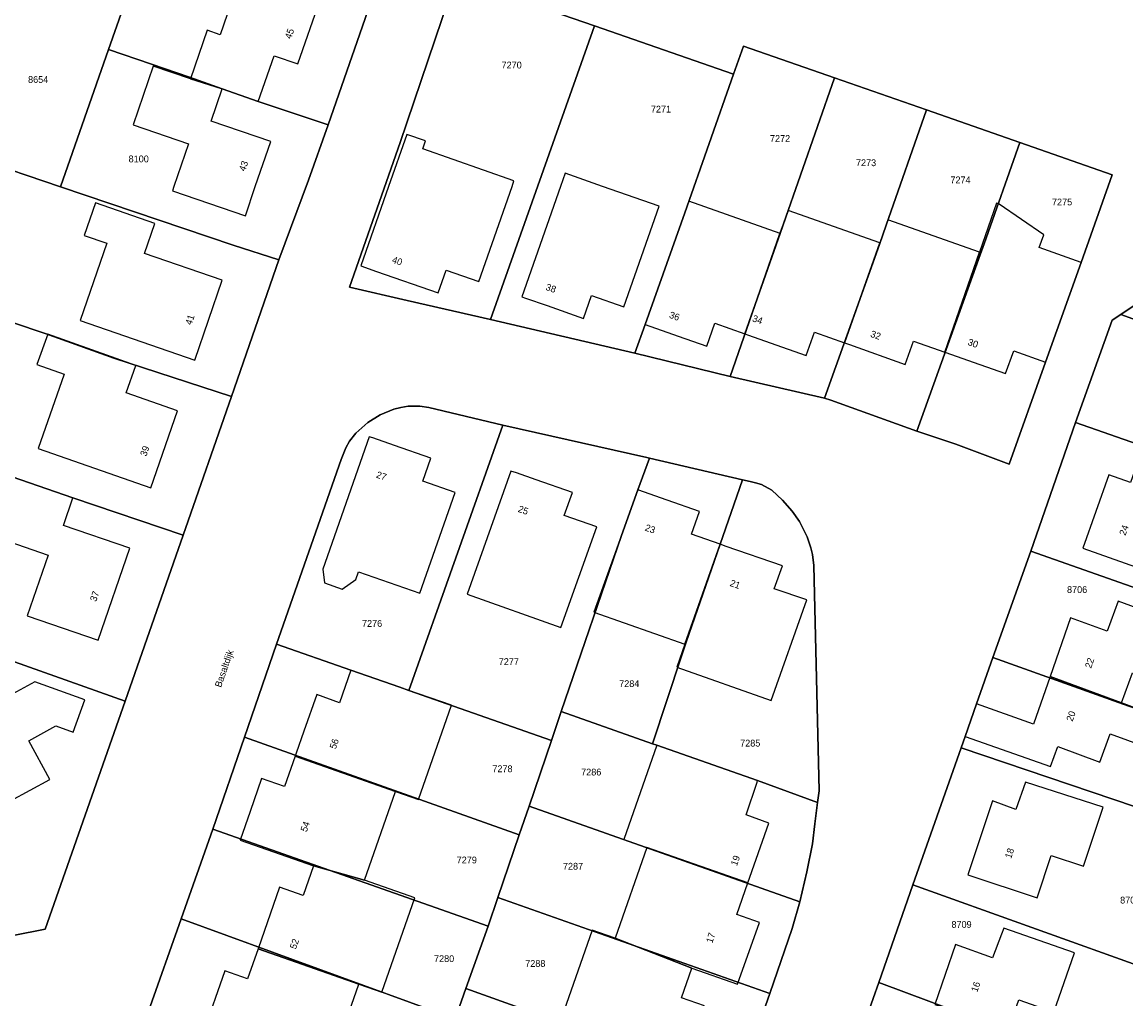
# Model space of a CAD drawing. Header units: metres. Extents: x 91564 to 92566, y 393362 to 394362.
# Tile 61 of 86: x 92271 to 92384, y 393666 to 393767. Entities that reach past the tile are written whole.
import ezdxf

# ---------------------------------------------------------------- set-up
doc = ezdxf.new("R2010")
doc.units = ezdxf.units.M
for name, color, linetype in [('ADRES', 1, 'CONTINUOUS'), ('PAND', 1, 'CONTINUOUS'), ('PERCEEL', 7, 'CONTINUOUS'), ('PERCEELNUMMER', 7, 'CONTINUOUS')]:
    doc.layers.add(name, color=color, linetype=linetype)

msp = doc.modelspace()

# ---------------------------------------------------------------- linework, layer by layer
at = {"layer": 'PAND'}
for points in [[(92287.963, 393761.101), (92291.228, 393760.051), (92294.944, 393758.765), (92296.6, 393763.475), (92299.035, 393762.639), (92301.322, 393769.292), (92293.236, 393772.072), (92291.026, 393765.642), (92289.683, 393766.103), (92287.963, 393761.101)], [(92296.239, 393754.628), (92290.104, 393756.743), (92291.228, 393760.051), (92287.963, 393761.101), (92284.133, 393762.417), (92282.052, 393756.365), (92287.764, 393754.401), (92286.251, 393750), (92286.096, 393749.55), (92293.652, 393746.952), (92294.65, 393750), (92296.239, 393754.628)], [(92321.116, 393750), (92321.319, 393750.58), (92311.919, 393753.869), (92312.206, 393754.69), (92310.271, 393755.367), (92308.392, 393750), (92305.524, 393741.804), (92307.157, 393741.233), (92313.51, 393739.01), (92314.335, 393741.37), (92317.686, 393740.197), (92321.116, 393750)], [(92330.458, 393750), (92326.588, 393751.357), (92326.112, 393750), (92322.122, 393738.617), (92322.502, 393738.484), (92324.731, 393737.702), (92328.499, 393736.381), (92329.302, 393738.746), (92332.653, 393737.575), (92336.281, 393747.958), (92330.458, 393750)], [(92348.764, 393745.147), (92339.332, 393748.471), (92334.849, 393735.751), (92338.244, 393734.551), (92341.199, 393733.507), (92342.018, 393735.885), (92345.114, 393734.79), (92348.764, 393745.147)], [(92291.237, 393740.324), (92283.221, 393743.091), (92284.292, 393746.191), (92278.166, 393748.306), (92277.008, 393744.95), (92279.352, 393744.141), (92276.595, 393736.153), (92288.406, 393732.076), (92291.237, 393740.324)], [(92359.029, 393744.189), (92349.598, 393747.514), (92348.764, 393745.147), (92345.114, 393734.79), (92345.496, 393734.655), (92347.743, 393733.86), (92351.459, 393732.545), (92352.303, 393734.959), (92355.401, 393733.863), (92359.029, 393744.189)], [(92379.808, 393742.167), (92375.48, 393743.692), (92375.945, 393745.012), (92371.333, 393748.172), (92371.078, 393748.262), (92369.301, 393743.219), (92365.756, 393732.903), (92369.339, 393731.639), (92371.979, 393730.708), (92372.839, 393733.029), (92376.126, 393731.874), (92379.808, 393742.167)], [(92369.301, 393743.219), (92359.86, 393746.547), (92359.029, 393744.189), (92355.401, 393733.863), (92355.916, 393733.681), (92361.662, 393731.648), (92362.511, 393734.048), (92365.756, 393732.903), (92369.301, 393743.219)], [(92286.629, 393726.842), (92281.341, 393728.693), (92282.322, 393731.512), (92273.247, 393734.744), (92272.116, 393731.628), (92274.929, 393730.646), (92272.249, 393722.96), (92283.863, 393718.91), (92286.629, 393726.842)], [(92312.732, 393721.955), (92309.005, 393723.263), (92306.751, 393724.055), (92306.394, 393724.18), (92301.609, 393710.524), (92301.798, 393709.099), (92303.603, 393708.455), (92305.015, 393709.448), (92305.299, 393710.256), (92311.609, 393708.041), (92315.254, 393718.42), (92311.904, 393719.596), (92312.732, 393721.955)], [(92382.635, 393720.261), (92379.962, 393712.684), (92387.059, 393710.167), (92388.597, 393714.502), (92391.895, 393713.332), (92394.045, 393719.392), (92385.893, 393722.284), (92384.892, 393719.462), (92382.635, 393720.261)], [(92281.715, 393712.673), (92274.861, 393715.038), (92275.839, 393717.873), (92269.723, 393719.984), (92267.629, 393713.915), (92273.301, 393711.958), (92271.142, 393705.7), (92278.46, 393703.194), (92281.715, 393712.673)], [(92323.595, 393719.738), (92321.567, 393720.444), (92321, 393720.642), (92316.488, 393707.934), (92326.166, 393704.496), (92329.854, 393714.881), (92326.509, 393716.069), (92327.347, 393718.43), (92323.595, 393719.738)], [(92337.104, 393717.656), (92334.097, 393718.717), (92329.538, 393706.091), (92338.939, 393702.771), (92342.585, 393713.087), (92339.616, 393714.118), (92340.448, 393716.475), (92337.104, 393717.656)], [(92348.994, 393710.862), (92343.208, 393712.871), (92342.585, 393713.087), (92338.939, 393702.771), (92338.106, 393700.414), (92347.837, 393696.977), (92351.503, 393707.355), (92348.141, 393708.505), (92348.994, 393710.862)], [(92383.627, 393707.236), (92382.483, 393704.138), (92378.703, 393705.496), (92376.588, 393699.442), (92383.955, 393696.721), (92385.098, 393699.817), (92388.663, 393698.5), (92390.897, 393704.551), (92383.627, 393707.236)], [(92314.869, 393696.485), (92310.386, 393698.055), (92304.513, 393700.112), (92303.344, 393696.72), (92300.977, 393697.585), (92299.657, 393693.821), (92298.865, 393691.562), (92298.745, 393691.219), (92309.105, 393687.59), (92311.464, 393686.764), (92314.869, 393696.485)], [(92273.449, 393688.837), (92271.286, 393692.83), (92274.096, 393694.351), (92275.872, 393693.707), (92277.082, 393697.035), (92271.915, 393698.909), (92268.882, 393697.265), (92268.563, 393697.854), (92256.369, 393691.244), (92260.433, 393683.747), (92261.252, 393682.234), (92273.449, 393688.837)], [(92383.955, 393696.721), (92376.588, 393699.442), (92374.871, 393694.53), (92368.994, 393696.62), (92367.826, 393693.278), (92376.627, 393690.185), (92377.378, 393692.221), (92381.712, 393690.62), (92382.797, 393693.556), (92386.361, 393692.24), (92387.529, 393695.401), (92383.955, 393696.721)], [(92346.377, 393688.56), (92346.435, 393688.735), (92336.054, 393692.373), (92332.648, 393682.652), (92335.026, 393681.819), (92345.434, 393678.172), (92347.595, 393684.337), (92345.259, 393685.187), (92346.377, 393688.56)], [(92309.105, 393687.59), (92298.745, 393691.219), (92297.653, 393688.105), (92295.3, 393688.939), (92294.112, 393685.531), (92293.081, 393682.576), (92300.654, 393679.935), (92305.899, 393678.436), (92309.105, 393687.59)], [(92374.063, 393688.558), (92373.058, 393685.734), (92370.64, 393686.631), (92368.105, 393679.007), (92375.26, 393676.628), (92376.711, 393680.994), (92380.033, 393679.89), (92382.061, 393685.991), (92374.063, 393688.558)], [(92345.434, 393678.172), (92335.026, 393681.819), (92331.746, 393672.457), (92339.666, 393669.376), (92344.379, 393667.705), (92346.642, 393674.088), (92344.29, 393674.908), (92345.434, 393678.172)], [(92311.089, 393676.617), (92305.899, 393678.436), (92300.654, 393679.935), (92299.583, 393676.866), (92297.132, 393677.729), (92294.93, 393671.366), (92305.325, 393667.723), (92307.685, 393666.896), (92311.089, 393676.617)], [(92340.977, 393665.487), (92338.58, 393666.313), (92339.666, 393669.376), (92331.746, 393672.457), (92329.367, 393673.29), (92325.961, 393663.57), (92328.33, 393662.74), (92338.71, 393659.104), (92338.836, 393659.458), (92340.977, 393665.487)], [(92371.57, 393672.869), (92370.646, 393670.451), (92366.849, 393671.796), (92364.707, 393665.64), (92372.269, 393662.984), (92373.363, 393666.097), (92376.967, 393664.831), (92379.116, 393670.944), (92371.813, 393673.505), (92371.57, 393672.869)], [(92305.325, 393667.723), (92294.93, 393671.366), (92293.855, 393668.258), (92291.492, 393669.091), (92289.278, 393662.704), (92291.64, 393661.885), (92302.013, 393658.266), (92305.325, 393667.723)]]:
    msp.add_lwpolyline(points, dxfattribs=at)
at = {"layer": 'PERCEEL'}
for points in [[(92219.274, 393744.566), (92212.161, 393757.496), (92233.19, 393769.011), (92246.59, 393776.284), (92251.095, 393778.729), (92253.921, 393777.837), (92257.422, 393787.801), (92284.505, 393778.323), (92307.06, 393770.51), (92302.148, 393756.358), (92300.12, 393750.63), (92297.082, 393742.418), (92292.178, 393728.338), (92287.198, 393714.038), (92281.237, 393696.925), (92272.989, 393673.402), (92266.529, 393672.137), (92259.107, 393670.568), (92247.588, 393691.866), (92240.509, 393704.954), (92233.384, 393718.128), (92226.293, 393731.413), (92219.274, 393744.566)], [(92257.422, 393787.801), (92253.921, 393777.837), (92250.603, 393768.391), (92257.139, 393755.865), (92274.56, 393749.961), (92279.529, 393764.131), (92284.505, 393778.323), (92257.422, 393787.801)], [(92302.148, 393756.358), (92307.06, 393770.51), (92284.505, 393778.323), (92279.529, 393764.131), (92283.962, 393762.595), (92287.867, 393761.252), (92291.225, 393760.05), (92294.94, 393758.765), (92302.148, 393756.358)], [(92315.308, 393771.519), (92309.585, 393754.54), (92304.355, 393739.61), (92310.301, 393738.228), (92318.89, 393736.258), (92329.636, 393766.554), (92315.308, 393771.519)], [(92304.355, 393739.61), (92309.585, 393754.54), (92315.308, 393771.519), (92329.636, 393766.554), (92343.962, 393761.581), (92344.999, 393764.476), (92354.378, 393761.198), (92363.85, 393757.888), (92373.487, 393754.521), (92382.992, 393751.2), (92379.805, 393742.165), (92376.125, 393731.87), (92372.373, 393721.339), (92366.885, 393723.415), (92362.859, 393724.769), (92353.97, 393727.96), (92353.324, 393728.154), (92343.61, 393730.395), (92333.786, 393732.792), (92318.89, 393736.258), (92310.301, 393738.228), (92304.355, 393739.61)], [(92318.89, 393736.258), (92333.786, 393732.792), (92334.845, 393735.75), (92338.918, 393747.283), (92343.962, 393761.581), (92329.636, 393766.554), (92318.89, 393736.258)], [(92354.378, 393761.198), (92344.999, 393764.476), (92343.962, 393761.581), (92338.918, 393747.283), (92334.845, 393735.75), (92333.786, 393732.792), (92343.61, 393730.395), (92348.707, 393745.035), (92349.097, 393746.137), (92354.378, 393761.198)], [(92302.148, 393756.358), (92294.94, 393758.765), (92291.225, 393760.05), (92287.867, 393761.252), (92283.962, 393762.595), (92279.529, 393764.131), (92274.56, 393749.961), (92292.356, 393743.929), (92297.082, 393742.418), (92300.12, 393750.63), (92302.148, 393756.358)], [(92343.61, 393730.395), (92353.324, 393728.154), (92359.001, 393744.005), (92359.707, 393746), (92363.85, 393757.888), (92354.378, 393761.198), (92349.097, 393746.137), (92348.707, 393745.035), (92343.61, 393730.395)], [(92373.487, 393754.521), (92363.85, 393757.888), (92359.707, 393746), (92359.001, 393744.005), (92353.324, 393728.154), (92353.97, 393727.96), (92362.859, 393724.769), (92369.377, 393742.93), (92369.787, 393744.09), (92373.487, 393754.521)], [(92297.082, 393742.418), (92292.356, 393743.929), (92274.56, 393749.961), (92257.139, 393755.865), (92258.112, 393748.424), (92259.284, 393739.449), (92272.999, 393734.824), (92280.055, 393732.3), (92292.178, 393728.338), (92297.082, 393742.418)], [(92373.487, 393754.521), (92369.787, 393744.09), (92369.377, 393742.93), (92362.859, 393724.769), (92366.885, 393723.415), (92372.373, 393721.339), (92376.125, 393731.87), (92379.805, 393742.165), (92382.992, 393751.2), (92373.487, 393754.521)], [(92388.886, 393747.144), (92388.205, 393745.16), (92386.875, 393741.56), (92385.764, 393738.054), (92383.895, 393736.787), (92396.713, 393732.161), (92400.288, 393730.905), (92403.45, 393729.769), (92407.072, 393740.885), (92388.886, 393747.144)], [(92292.178, 393728.338), (92280.055, 393732.3), (92272.999, 393734.824), (92259.284, 393739.449), (92260.178, 393732.612), (92261.449, 393722.889), (92269.574, 393720.03), (92275.835, 393717.87), (92287.198, 393714.038), (92292.178, 393728.338)], [(92343.175, 393622.8), (92347.17, 393634.332), (92350.608, 393644.074), (92355.552, 393658.229), (92356, 393659.55), (92357.195, 393662.955), (92358.923, 393667.883), (92362.455, 393677.958), (92367.42, 393692.1), (92367.825, 393693.275), (92368.99, 393696.62), (92370.679, 393701.424), (92374.592, 393712.38), (92379.223, 393725.649), (92382.995, 393736.191), (92383.895, 393736.787), (92385.764, 393738.054)], [(92383.895, 393736.787), (92382.995, 393736.191), (92379.223, 393725.649), (92399.762, 393718.451), (92402.457, 393726.722), (92403.45, 393729.769), (92400.288, 393730.905), (92396.713, 393732.161), (92383.895, 393736.787)], [(92283.618, 393664.849), (92286.99, 393674.467), (92290.279, 393683.71), (92293.536, 393693.195), (92296.834, 393702.798), (92303.495, 393721.83), (92303.979, 393723.026), (92304.376, 393723.712), (92305.019, 393724.559), (92306.267, 393725.636), (92307.528, 393726.424), (92308.916, 393727.03), (92309.642, 393727.213), (92310.401, 393727.325), (92311.6, 393727.341), (92312.53, 393727.195), (92320.181, 393725.387), (92335, 393722.054), (92335.278, 393721.988), (92344.893, 393719.72), (92345.665, 393719.575), (92346.221, 393719.425), (92346.832, 393719.239), (92347.904, 393718.67), (92349.014, 393717.651), (92350, 393716.51), (92350.762, 393715.438), (92351.55, 393713.874), (92351.93, 393712.733), (92352.087, 393712.052), (92352.245, 393710.896), (92352.315, 393707.952), (92352.77, 393687.665), (92352.614, 393686.447), (92352.344, 393684.248), (92352.085, 393682.21), (92351.515, 393679.3), (92350.789, 393676.227), (92350, 393673.45), (92347.701, 393666.756), (92344.374, 393657.245)], [(92296.834, 393702.798), (92304.51, 393700.11), (92309.55, 393698.345), (92310.482, 393698.019), (92320.181, 393725.387), (92312.53, 393727.195), (92311.6, 393727.341), (92310.401, 393727.325), (92309.642, 393727.213), (92308.916, 393727.03), (92307.528, 393726.424), (92306.267, 393725.636), (92305.019, 393724.559), (92304.376, 393723.712), (92303.979, 393723.026), (92303.495, 393721.83), (92296.834, 393702.798)], [(92379.223, 393725.649), (92374.592, 393712.38), (92399.015, 393703.786), (92401.526, 393710.915), (92399.762, 393718.451), (92379.223, 393725.649)], [(92320.181, 393725.387), (92310.482, 393698.019), (92315.08, 393696.408), (92325.189, 393692.868), (92326.2, 393695.835), (92332.395, 393714.01), (92334.095, 393718.715), (92335.278, 393721.988), (92335, 393722.054), (92320.181, 393725.387)], [(92287.198, 393714.038), (92275.835, 393717.87), (92269.574, 393720.03), (92261.449, 393722.889), (92262.264, 393716.648), (92263.308, 393708.662), (92266.681, 393702.057), (92281.237, 393696.925), (92287.198, 393714.038)], [(92344.893, 393719.72), (92335.278, 393721.988), (92334.095, 393718.715), (92332.395, 393714.01), (92326.2, 393695.835), (92335.605, 393692.522), (92338.589, 393701.563), (92339.085, 393702.994), (92344.893, 393719.72)], [(92344.893, 393719.72), (92339.085, 393702.994), (92338.589, 393701.563), (92335.605, 393692.522), (92336.056, 393692.363), (92346.435, 393688.735), (92352.614, 393686.447), (92352.77, 393687.665), (92352.315, 393707.952), (92352.245, 393710.896), (92352.087, 393712.052), (92351.93, 393712.733), (92351.55, 393713.874), (92350.762, 393715.438), (92350, 393716.51), (92349.014, 393717.651), (92347.904, 393718.67), (92346.832, 393719.239), (92346.221, 393719.425), (92345.665, 393719.575), (92344.893, 393719.72)], [(92374.592, 393712.38), (92370.679, 393701.424), (92384.116, 393696.611), (92387.959, 393695.268), (92395.226, 393692.818), (92397.581, 393699.582), (92399.015, 393703.786), (92374.592, 393712.38)], [(92247.588, 393691.866), (92259.107, 393670.568), (92266.529, 393672.137), (92272.989, 393673.402), (92281.237, 393696.925), (92266.681, 393702.057), (92247.588, 393691.866)], [(92293.536, 393693.195), (92321.867, 393683.123), (92322.876, 393686.083), (92325.189, 393692.868), (92315.08, 393696.408), (92310.482, 393698.019), (92309.55, 393698.345), (92304.51, 393700.11), (92296.834, 393702.798), (92293.536, 393693.195)], [(92370.679, 393701.424), (92368.99, 393696.62), (92367.825, 393693.275), (92367.42, 393692.1), (92392.09, 393683.754), (92393.667, 393688.342), (92395.226, 393692.818), (92387.959, 393695.268), (92384.116, 393696.611), (92370.679, 393701.424)], [(92350.789, 393676.227), (92351.515, 393679.3), (92352.085, 393682.21), (92352.344, 393684.248), (92352.614, 393686.447), (92346.435, 393688.735), (92336.056, 393692.363), (92335.605, 393692.522), (92326.2, 393695.835), (92325.189, 393692.868), (92322.876, 393686.083), (92350.789, 393676.227)], [(92290.279, 393683.71), (92318.657, 393673.707), (92319.663, 393676.657), (92321.867, 393683.123), (92293.536, 393693.195), (92290.279, 393683.71)], [(92367.42, 393692.1), (92362.455, 393677.958), (92386.99, 393669.165), (92388.401, 393673.216), (92392.09, 393683.754), (92367.42, 393692.1)], [(92347.701, 393666.756), (92350, 393673.45), (92350.789, 393676.227), (92322.876, 393686.083), (92321.867, 393683.123), (92319.663, 393676.657), (92347.701, 393666.756)], [(92290.279, 393683.71), (92286.99, 393674.467), (92315.238, 393664.157), (92316.357, 393667.283), (92318.657, 393673.707), (92290.279, 393683.71)], [(92362.455, 393677.958), (92358.923, 393667.883), (92372.386, 393662.867), (92376.022, 393661.603), (92383.461, 393659.027), (92384.921, 393663.221), (92386.99, 393669.165), (92362.455, 393677.958)], [(92347.701, 393666.756), (92319.663, 393676.657), (92318.657, 393673.707), (92316.357, 393667.283), (92344.374, 393657.245), (92347.701, 393666.756)], [(92286.99, 393674.467), (92283.618, 393664.849), (92311.951, 393654.975), (92312.88, 393657.571), (92315.238, 393664.157), (92286.99, 393674.467)], [(92355.552, 393658.229), (92380.171, 393649.579), (92381.132, 393652.339), (92383.461, 393659.027), (92376.022, 393661.603), (92372.386, 393662.867), (92358.923, 393667.883), (92357.195, 393662.955), (92356, 393659.55), (92355.552, 393658.229)], [(92344.374, 393657.245), (92316.357, 393667.283), (92315.238, 393664.157), (92312.88, 393657.571), (92326.316, 393652.871), (92337.77, 393648.855), (92340.978, 393647.535), (92344.374, 393657.245)]]:
    msp.add_lwpolyline(points, dxfattribs=at)

# ---------------------------------------------------------------- texts
at = {"layer": 'ADRES'}
for s, rotation, p in [('45', 71.001, (92298.331, 393765.15)), ('43', 71.001, (92293.595, 393751.499)), ('40', 340.703, (92308.681, 393742.156)), ('38', 340.703, (92324.526, 393739.341)), ('36', 340.6, (92337.262, 393736.469)), ('41', 71.001, (92288.061, 393735.645)), ('34', 340.502, (92345.825, 393736.107)), ('32', 340.502, (92358.008, 393734.509)), ('30', 340.6, (92368.043, 393733.666)), ('39', 70.8, (92283.406, 393722.105)), ('27', 340.703, (92307.047, 393719.989)), ('25', 340.8, (92321.671, 393716.452)), ('23', 340.6, (92334.758, 393714.521)), ('24', 70.6, (92384.361, 393713.941)), ('21', 340.898, (92343.519, 393708.808)), ('37', 71.001, (92278.241, 393707.13)), ('Basaltdijk', 70.806, (92291.106, 393698.27)), ('22', 70.703, (92380.818, 393700.242)), ('20', 70.703, (92378.903, 393694.76)), ('56', 70.6, (92302.939, 393691.91)), ('54', 70.6, (92299.946, 393683.37)), ('18', 71.603, (92372.573, 393680.62)), ('19', 70.6, (92344.297, 393679.862)), ('52', 70.898, (92298.839, 393671.271)), ('17', 72.198, (92341.769, 393671.899)), ('16', 70.795, (92369.077, 393666.846))]:
    msp.add_text(s, height=0.7, rotation=rotation, dxfattribs=at).set_placement(p)
at = {"layer": 'PERCEELNUMMER'}
for s, p in [('7270', (92320.034, 393762.165)), ('8654', (92271.22, 393760.676)), ('7271', (92335.433, 393757.618)), ('7272', (92347.71, 393754.589)), ('8100', (92281.585, 393752.487)), ('7273', (92356.575, 393752.09)), ('7274', (92366.314, 393750.323)), ('7275', (92376.785, 393748.04)), ('8706', (92378.337, 393708.067)), ('7276', (92305.646, 393704.57)), ('7277', (92319.746, 393700.636)), ('7284', (92332.163, 393698.368)), ('7285', (92344.635, 393692.229)), ('7278', (92319.087, 393689.584)), ('7286', (92328.242, 393689.246)), ('7279', (92315.41, 393680.18)), ('7287', (92326.364, 393679.531)), ('8708', (92383.812, 393676.041)), ('8709', (92366.421, 393673.528)), ('7280', (92313.074, 393670.001)), ('7288', (92322.476, 393669.507))]:
    msp.add_text(s, height=0.7, dxfattribs=at).set_placement(p)

doc.saveas('drawing.dxf')
